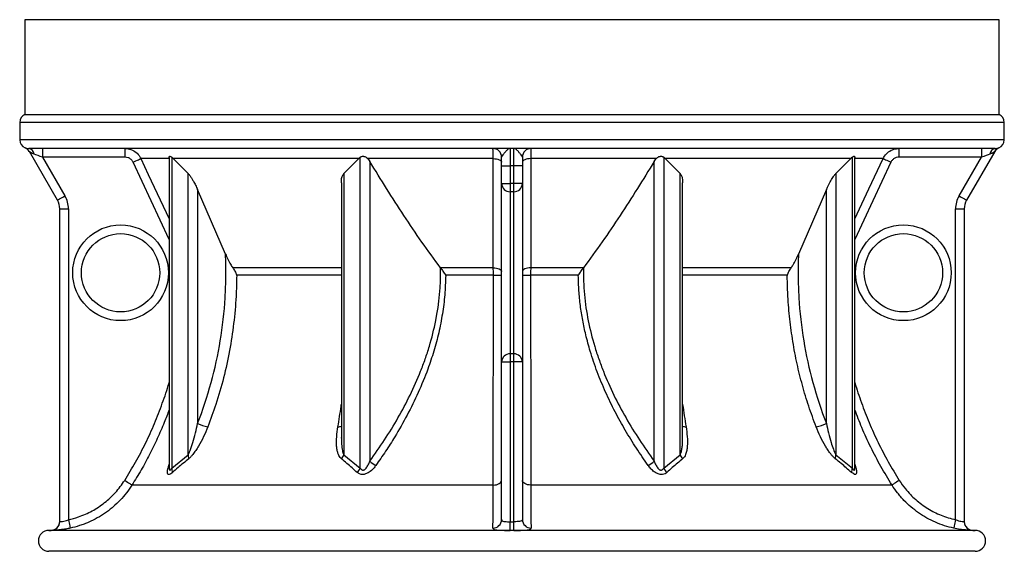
# Model space of a CAD drawing. Header units: millimetres. Extents: x 2367 to 3805, y 1036 to 5463.
# Tile 1 of 5: x 2520 to 3652, y 1036 to 1647. Entities that reach past the tile are written whole.
import ezdxf

# ---------------------------------------------------------------- set-up
doc = ezdxf.new("R2010")
doc.units = ezdxf.units.MM
doc.header["$LTSCALE"] = 2

msp = doc.modelspace()

# ---------------------------------------------------------------- linework, layer by layer
at = {"color": 7, "linetype": 'Continuous', "lineweight": 25}
for p, q in [((2526.3, 1646.9), (2526.3, 1538)), ((3646.3, 1538), (3646.3, 1646.9)), ((2520.3, 1528.9), (2520.3, 1508.9)), ((2526.3, 1538), (3646.3, 1538)), ((3652.3, 1508.9), (3652.3, 1528.9)), ((3641.8, 1498.9), (2530.9, 1498.9)), ((2563.6, 1439.5), (2531.4, 1495.4)), ((2546.7, 1498.9), (2546.7, 1488.9)), ((2641.6, 1488.9), (2641.6, 1498.9)), ((3084.3, 1498.9), (3084.3, 1478.9)), ((3088.3, 1478.9), (3088.3, 1498.9)), ((3531, 1498.9), (3531, 1488.9)), ((3641.3, 1495.4), (3609, 1439.5)), ((3625.9, 1498.9), (3625.9, 1488.9)), ((2641.6, 1488.9), (2546.7, 1488.9)), ((2546.7, 1488.9), (2572.3, 1444.5)), ((2692.2, 1487.3), (2659.7, 1487.3)), ((2692.1, 1488.6), (2692.1, 1132.2)), ((2695.1, 1488.9), (2695.1, 1131.7)), ((2910.3, 1487.3), (2696.6, 1487.3)), ((2713.9, 1470.2), (2696.6, 1487.3)), ((2910.3, 1487.3), (2893, 1470.2)), ((2911.9, 1131.7), (2911.9, 1488.9)), ((3064.8, 1487.3), (2920.4, 1487.3)), ((2920.4, 1487.3), (2922.8, 1484.1)), ((2922.8, 1484.1), (2922.8, 1139.7)), ((3074.3, 1478.9), (3074.3, 1488.9)), ((3098.3, 1488.9), (3098.3, 1478.9)), ((3252.2, 1487.3), (3107.9, 1487.3)), ((3249.8, 1484.1), (3252.2, 1487.3)), ((3249.8, 1139.7), (3249.8, 1484.1)), ((3260.7, 1488.9), (3260.7, 1131.7)), ((3476, 1487.3), (3262.3, 1487.3)), ((3279.6, 1470.2), (3262.3, 1487.3)), ((3476, 1487.3), (3458.7, 1470.2)), ((3477.6, 1131.7), (3477.6, 1488.9)), ((3512.9, 1487.3), (3480.4, 1487.3)), ((3480.5, 1132.2), (3480.5, 1488.6)), ((3625.9, 1488.9), (3531, 1488.9)), ((3600.3, 1444.5), (3625.9, 1488.9)), ((3074.3, 1478.9), (3084.3, 1478.9)), ((3074.3, 1458.5), (3074.3, 1478.9)), ((3088.3, 1478.9), (3084.3, 1478.9)), ((3084.3, 1478.9), (3084.3, 1458.5)), ((3098.3, 1478.9), (3088.3, 1478.9)), ((3088.3, 1458.5), (3088.3, 1478.9)), ((3098.3, 1478.9), (3098.3, 1458.5)), ((2713.9, 1147.1), (2713.9, 1470.2)), ((2893, 1470.2), (2893, 1147.1)), ((3279.6, 1147.1), (3279.6, 1470.2)), ((3458.7, 1470.2), (3458.7, 1147.1)), ((2756.9, 1377.6), (2724.8, 1451.7)), ((2724.8, 1451.7), (2724.8, 1183)), ((2890.1, 1459.6), (2890.1, 1166.7)), ((3074.3, 1458.5), (3084.3, 1458.5)), ((3074.3, 1253.6), (3074.3, 1458.5)), ((3084.3, 1458.5), (3084.3, 1449.2)), ((3088.3, 1458.5), (3084.3, 1458.5)), ((3088.3, 1449.2), (3084.3, 1449.2)), ((3084.3, 1449.2), (3084.3, 1262.9)), ((3098.3, 1458.5), (3088.3, 1458.5)), ((3088.3, 1449.2), (3088.3, 1458.5)), ((3088.3, 1262.9), (3088.3, 1449.2)), ((3098.3, 1458.5), (3098.3, 1253.6)), ((3282.5, 1166.7), (3282.5, 1459.6)), ((3447.8, 1451.7), (3415.7, 1377.6)), ((3447.8, 1183), (3447.8, 1451.7)), ((2566.3, 1429.5), (2576.3, 1429.5)), ((2566.3, 1070.1), (2566.3, 1429.5)), ((2576.3, 1429.5), (2576.3, 1072.4)), ((3596.3, 1072.4), (3596.3, 1429.5)), ((3596.3, 1429.5), (3606.3, 1429.5)), ((3606.3, 1429.5), (3606.3, 1070.1)), ((3064.8, 1361.8), (3004.1, 1361.8)), ((3004.1, 1361.7), (3004.1, 1361.8)), ((3168.6, 1361.8), (3107.8, 1361.8)), ((3168.6, 1361.8), (3168.5, 1361.7)), ((3084.3, 1262.9), (3084.3, 1253.6)), ((3088.3, 1262.9), (3084.3, 1262.9)), ((3088.3, 1253.6), (3088.3, 1262.9)), ((3074.3, 1072.5), (3074.3, 1253.6)), ((3074.3, 1253.6), (3084.3, 1253.6)), ((3084.3, 1253.6), (3084.3, 1070.1)), ((3088.3, 1253.6), (3084.3, 1253.6)), ((3088.3, 1070.1), (3088.3, 1253.6)), ((3098.3, 1253.6), (3088.3, 1253.6)), ((3098.3, 1253.6), (3098.3, 1072.5)), ((2890.2, 1166.7), (2890.2, 1166.2)), ((2890.2, 1166.2), (2890.2, 1166.7)), ((3282.4, 1166.2), (3282.4, 1166.7)), ((2695.1, 1131.7), (2713.9, 1147.1)), ((2893, 1147.1), (2911.9, 1131.7)), ((3260.7, 1131.7), (3279.6, 1147.1)), ((3458.7, 1147.1), (3477.6, 1131.7)), ((3480.5, 1132.2), (3480.5, 1132.1)), ((3064.7, 1112.2), (2649.4, 1112.2)), ((3523.2, 1112.2), (3107.9, 1112.2)), ((3084.3, 1070.1), (3088.3, 1070.1)), ((3086.3, 1060.1), (2553.8, 1060.1)), ((3618.8, 1060.1), (3086.3, 1060.1)), ((3086.3, 1036.1), (2553.8, 1036.1)), ((3618.8, 1036.1), (3086.3, 1036.1))]:
    msp.add_line(p, q, dxfattribs=at)
at = {"color": 8, "linetype": 'Continuous', "lineweight": 25}
for p, q in [((3086.3, 1646.9), (2526.3, 1646.9)), ((3646.3, 1646.9), (3086.3, 1646.9)), ((3086.3, 1528.9), (2520.3, 1528.9)), ((3652.3, 1528.9), (3086.3, 1528.9)), ((3086.3, 1508.9), (2520.3, 1508.9)), ((3652.3, 1508.9), (3086.3, 1508.9)), ((2692.1, 1394.5), (2650.7, 1483.1)), ((3521.9, 1483.1), (3480.5, 1394.5)), ((2890.1, 1361.8), (2765.3, 1361.8)), ((3407.3, 1361.8), (3282.5, 1361.8)), ((2890.1, 1353.2), (2769.6, 1353.2)), ((3064.9, 1353.2), (3009.8, 1353.2)), ((3162.6, 1353.2), (3107.7, 1353.2)), ((3402.9, 1353.2), (3282.5, 1353.2)), ((2691.8, 1134.8), (2692.1, 1136)), ((2691.8, 1134.8), (2692.1, 1135.1)), ((3480.5, 1136), (3480.8, 1134.8)), ((3480.8, 1134.8), (3480.5, 1135.1))]:
    msp.add_line(p, q, dxfattribs=at)
at = {"color": 7, "linetype": 'Continuous', "lineweight": 25, "flags": 128}
for points in [[(2546.7, 1488.9), (2544, 1489.8), (2541.4, 1490.7), (2538.9, 1491.6), (2536.8, 1492.3)], [(2650.7, 1483.1), (2652.4, 1483.9), (2654, 1484.7), (2655.6, 1485.4), (2656.9, 1486), (2658, 1486.5), (2658.9, 1486.9), (2659.5, 1487.2), (2659.7, 1487.3)], [(3064.8, 1487.3), (3066.6, 1487.2), (3068.4, 1487), (3070.1, 1486.6), (3071.5, 1486), (3072.7, 1485.4), (3073.6, 1484.7), (3074.1, 1483.9), (3074.3, 1483.1)], [(3064.8, 1361.8), (3064.8, 1379.9), (3064.8, 1452.4), (3064.8, 1487.3)], [(3107.9, 1487.3), (3106, 1487.2), (3104.2, 1487), (3102.5, 1486.6), (3101.1, 1486), (3099.9, 1485.4), (3099, 1484.7), (3098.5, 1483.9), (3098.3, 1483.1)], [(3107.9, 1487.3), (3107.8, 1469.2), (3107.8, 1396.7), (3107.8, 1361.8)], [(3512.9, 1487.3), (3513.1, 1487.2), (3513.7, 1486.9), (3514.6, 1486.5), (3515.7, 1486), (3517.1, 1485.4), (3518.6, 1484.7), (3520.2, 1483.9), (3521.9, 1483.1)], [(3635.8, 1492.3), (3633.7, 1491.6), (3631.3, 1490.7), (3628.6, 1489.8), (3625.9, 1488.9)], [(2563.6, 1439.5), (2563.8, 1439.6), (2564.3, 1439.9), (2565.1, 1440.4), (2566.2, 1441), (2567.5, 1441.7), (2569, 1442.6), (2570.6, 1443.5), (2572.3, 1444.5)], [(3600.3, 1444.5), (3602, 1443.5), (3603.6, 1442.6), (3605.1, 1441.7), (3606.5, 1441), (3607.5, 1440.4), (3608.3, 1439.9), (3608.8, 1439.6), (3609, 1439.5)], [(3064.8, 1361.8), (3066.7, 1361.7), (3068.5, 1361.4), (3070.1, 1361), (3071.6, 1360.5), (3072.7, 1359.8), (3073.6, 1359.1), (3074.1, 1358.4), (3074.3, 1357.6)], [(3107.8, 1361.8), (3105.9, 1361.7), (3104.1, 1361.4), (3102.5, 1361), (3101.1, 1360.5), (3099.9, 1359.8), (3099, 1359.1), (3098.5, 1358.4), (3098.3, 1357.6)], [(2641, 1117.5), (2642.6, 1116.5), (2644.1, 1115.5), (2645.5, 1114.6), (2646.8, 1113.8), (2647.8, 1113.2), (2648.7, 1112.7), (2649.2, 1112.3), (2649.4, 1112.2)], [(3064.7, 1112.2), (3066.6, 1112.3), (3068.4, 1112.6), (3070.1, 1113.1), (3071.5, 1113.8), (3072.7, 1114.6), (3073.6, 1115.5), (3074.1, 1116.5), (3074.3, 1117.5)], [(3107.9, 1112.2), (3106, 1112.3), (3104.2, 1112.6), (3102.5, 1113.1), (3101.1, 1113.8), (3099.9, 1114.6), (3099, 1115.5), (3098.5, 1116.5), (3098.3, 1117.5)], [(3531.6, 1117.5), (3530, 1116.5), (3528.5, 1115.5), (3527.1, 1114.6), (3525.8, 1113.8), (3524.8, 1113.2), (3524, 1112.7), (3523.4, 1112.3), (3523.2, 1112.2)], [(2576.3, 1072.4), (2576.7, 1070.5), (2577.1, 1068.7), (2577.5, 1067), (2577.8, 1065.5), (2578.1, 1064.3), (2578.3, 1063.4), (2578.4, 1062.8), (2578.4, 1062.6)], [(3084.3, 1060.1), (3084.3, 1060.3), (3084.3, 1060.9), (3084.3, 1061.9), (3084.3, 1063.1), (3084.3, 1064.6), (3084.3, 1066.3), (3084.3, 1068.2), (3084.3, 1070.1)], [(3088.3, 1060.1), (3088.3, 1060.3), (3088.3, 1060.9), (3088.3, 1061.9), (3088.3, 1063.1), (3088.3, 1064.6), (3088.3, 1066.3), (3088.3, 1068.2), (3088.3, 1070.1)], [(3596.3, 1072.4), (3595.9, 1070.5), (3595.5, 1068.7), (3595.1, 1067), (3594.8, 1065.5), (3594.6, 1064.3), (3594.4, 1063.4), (3594.2, 1062.8), (3594.2, 1062.6)]]:
    msp.add_lwpolyline(points, dxfattribs=at)
at = {"color": 8, "linetype": 'Continuous', "lineweight": 25, "flags": 128}
for points in [[(2659.7, 1487.3), (2668.2, 1469.2), (2692.1, 1418.1)], [(3480.5, 1418.1), (3496.5, 1452.4), (3512.9, 1487.3)], [(2559.9, 1060.8), (2558.5, 1060.3), (2556.5, 1060.1)], [(3612.4, 1060.9), (3614.2, 1060.3), (3616.1, 1060.1)]]:
    msp.add_lwpolyline(points, dxfattribs=at)
at = {"color": 7, "linetype": 'Continuous', "lineweight": 25}
for centre, radius in [((2636.3, 1356.1), 55), ((3536.3, 1356.1), 55), ((2636.3, 1356.1), 45), ((3536.3, 1356.1), 45)]:
    msp.add_circle(centre, radius, dxfattribs=at)
for centre, radius, start, end in [((2530.3, 1528.9), 10, 113.5782, 180), ((3642.3, 1528.9), 10, 0, 66.4218), ((2530.3, 1508.9), 10, 180, 247.809), ((3642.3, 1508.9), 10, 292.1607, 0), ((2522.7, 1490.4), 10, 29.9963, 67.6315), ((2522.7, 1490.4), 10, 30.0033, 45.2083), ((2529.5, 1491.7), 7.29, 4.6616, 79.4975), ((3064.3, 1488.9), 10, 0, 90), ((3108.3, 1488.9), 10, 90, 180), ((3643.1, 1491.7), 7.29, 100.5025, 175.3384), ((3649.9, 1490.4), 10, 112.3462, 150.0037), ((3649.9, 1490.4), 10, 135.3435, 149.9969), ((3084, 1458.9), 9.68, 182.1015, 271.9584), ((3088.6, 1458.9), 9.68, 268.0416, 357.8985), ((2546.3, 1429.5), 20, 0, 30), ((2546.3, 1429.5), 30, 0, 30), ((3626.3, 1429.5), 30, 150, 180), ((3626.3, 1429.5), 20, 150, 180), ((3067.2, 1719.3), 366.1, 269.646, 271.1199), ((3105.5, 1719.3), 366.1, 268.8801, 270.354), ((3084, 1253.3), 9.68, 88.042, 177.898), ((3088.6, 1253.3), 9.68, 2.102, 91.958), ((2745, 1224.6), 46.3, 244.0987, 259.5645), ((3427.6, 1224.6), 46.3, 280.4355, 295.9013), ((2704.8, 1143.3), 9.83, 355.0372, 22.9582), ((2878.6, 1152.9), 15.5, 317.5706, 338.0924), ((3294, 1152.9), 15.5, 201.9076, 222.4294), ((3467.8, 1143.3), 9.83, 157.0418, 184.9628), ((2948.1, 1168.9), 38.7, 229.1095, 241.818), ((3224.5, 1168.9), 38.7, 298.182, 310.8905), ((2686.7, 1127.8), 9.18, 352.8425, 25.0664), ((2897.4, 1138), 15.8, 314.108, 336.4369), ((3275.2, 1138), 15.8, 203.5631, 225.892), ((3485.9, 1127.8), 9.18, 154.9336, 187.1575), ((2556.3, 1070.1), 10, 271.3594, 359.9997), ((2556.3, 1070.1), 10, 291.0097, 359.9978), ((3064.4, 1072.6), 9.88, 269.8497, 359.3181), ((3108.2, 1072.6), 9.88, 180.6819, 270.1503), ((3616.3, 1070.1), 10, 180.0003, 268.6776), ((3616.3, 1070.1), 10, 179.9894, 246.9129), ((2553.8, 1048.1), 12, 90, 270), ((2553.8, 1172.1), 112, 270, 271.3985), ((3618.8, 1172.1), 112, 268.6021, 270), ((3618.8, 1048.1), 12, 270, 90)]:
    msp.add_arc(centre, radius, start, end, dxfattribs=at)
at = {"color": 8, "linetype": 'Continuous', "lineweight": 25}
for centre, radius, start, end in [((2522.7, 1490.4), 10, 45.2153, 67.3503), ((3649.9, 1490.4), 10, 112.6488, 135.339), ((2886.2, 1189.1), 9.97, 270.1869, 293.227), ((3286.4, 1189.1), 9.97, 246.773, 269.8131)]:
    msp.add_arc(centre, radius, start, end, dxfattribs=at)
at = {"color": 7, "linetype": 'Continuous', "lineweight": 25}
for points, knots in [([(2526.5, 1499.6), (2526.6, 1499.6), (2526.8, 1499.6), (2528.1, 1499.1), (2529.9, 1499), (2530.9, 1498.9)], [0, 0, 0, 0, 0.2534276, 0.5861501, 1, 1, 1, 1]), ([(2536.8, 1492.3), (2535.6, 1492.8), (2533.6, 1493.7), (2531.9, 1495), (2531.4, 1495.4), (2531.4, 1495.4), (2531.4, 1495.4)], [0, 0, 0, 0, 0.476605, 0.795957, 0.935849, 1, 1, 1, 1]), ([(2641.6, 1498.9), (2643.9, 1498.7), (2648.4, 1498.2), (2654.4, 1494.7), (2658, 1490.8), (2659.4, 1488), (2659.7, 1487.3)], [0, 0, 0, 0, 0.297845, 0.595799, 0.893618, 1, 1, 1, 1]), ([(3064.8, 1487.3), (3064.7, 1489.3), (3064.7, 1493.2), (3064.5, 1497.1), (3064.4, 1498.7), (3064.3, 1498.8), (3064.3, 1498.9)], [0, 0, 0, 0, 0.297192, 0.594282, 0.891568, 1, 1, 1, 1]), ([(3084.3, 1498.9), (3084.3, 1498.9), (3083.8, 1498.9), (3082.8, 1498.6), (3081.1, 1497.6), (3079.1, 1495.5), (3076.8, 1492.8), (3074.8, 1490.4), (3074.5, 1489.3), (3074.3, 1488.9)], [0, 0, 0, 0, 0.001301, 0.142049, 0.277187, 0.474452, 0.673949, 0.853977, 1, 1, 1, 1]), ([(3098.3, 1488.9), (3098.2, 1489.3), (3097.8, 1490.4), (3095.8, 1492.8), (3093.6, 1495.5), (3091.5, 1497.5), (3089.8, 1498.6), (3088.8, 1498.9), (3088.3, 1498.9), (3088.3, 1498.9)], [0, 0, 0, 0, 0.146023, 0.326051, 0.523989, 0.722812, 0.857951, 0.998699, 1, 1, 1, 1]), ([(3108.3, 1498.9), (3108.3, 1498.7), (3108.1, 1498.2), (3108, 1494.8), (3107.9, 1490.8), (3107.9, 1488), (3107.9, 1487.3)], [0, 0, 0, 0, 0.297568, 0.595196, 0.892751, 1, 1, 1, 1]), ([(3512.9, 1487.3), (3514, 1489.3), (3516.3, 1493.2), (3522, 1497.1), (3527.1, 1498.7), (3530.2, 1498.8), (3531, 1498.9)], [0, 0, 0, 0, 0.297143, 0.594094, 0.891413, 1, 1, 1, 1]), ([(3641.3, 1495.4), (3641.2, 1495.4), (3641.2, 1495.3), (3640.4, 1494.8), (3638.8, 1493.6), (3636.9, 1492.7), (3635.8, 1492.3)], [0, 0, 0, 0, 0.142836, 0.236064, 0.596929, 1, 1, 1, 1]), ([(3641.8, 1498.9), (3642.6, 1498.9), (3644.3, 1499.1), (3645.8, 1499.6), (3646, 1499.6), (3646.1, 1499.6)], [0, 0, 0, 0, 0.3456629, 0.7096157, 1, 1, 1, 1]), ([(2650.7, 1483.1), (2650.5, 1483.5), (2649.8, 1484.8), (2648, 1486.8), (2645, 1488.5), (2642.7, 1488.8), (2641.6, 1488.9)], [0, 0, 0, 0, 0.106305, 0.404004, 0.702009, 1, 1, 1, 1]), ([(2692.1, 1488.6), (2692.1, 1488.6), (2692.1, 1489.2), (2692.3, 1489.8), (2693, 1490.1), (2694, 1489.7), (2694.7, 1489.1), (2695.1, 1488.9)], [0, 0, 0, 0, 0.041801, 0.314855, 0.568731, 0.798206, 1, 1, 1, 1]), ([(2911.9, 1488.9), (2912.1, 1489.1), (2912.4, 1489.3), (2913, 1489.6), (2913.4, 1489.7), (2914.1, 1489.9), (2914.5, 1489.9), (2915.3, 1490), (2915.7, 1489.9), (2916.5, 1489.8), (2916.9, 1489.7), (2917.7, 1489.4), (2918.1, 1489.2), (2919.2, 1488.5), (2919.8, 1488), (2920.4, 1487.3)], [0, 0, 0, 0, 0.125, 0.125, 0.25, 0.25, 0.375, 0.375, 0.5, 0.5, 0.625, 0.625, 0.75, 0.75, 1, 1, 1, 1]), ([(3004.1, 1361.8), (2996.9, 1371.6), (2982.5, 1391.3), (2962, 1421.8), (2942.1, 1452.7), (2929.2, 1473.6), (2922.8, 1484.1)], [0, 0, 0, 0, 0.249681, 0.499377, 0.749685, 1, 1, 1, 1]), ([(3249.8, 1484.1), (3243.4, 1473.6), (3230.6, 1452.7), (3210.6, 1421.9), (3190.1, 1391.4), (3175.8, 1371.7), (3168.6, 1361.8)], [0, 0, 0, 0, 0.249754, 0.499502, 0.749759, 1, 1, 1, 1]), ([(3252.2, 1487.3), (3252.5, 1487.6), (3252.8, 1487.9), (3253.5, 1488.5), (3253.8, 1488.7), (3254.6, 1489.2), (3254.9, 1489.4), (3255.7, 1489.7), (3256.1, 1489.8), (3256.9, 1489.9), (3257.3, 1490), (3258.1, 1489.9), (3258.5, 1489.9), (3259.2, 1489.7), (3259.6, 1489.6), (3260.2, 1489.3), (3260.5, 1489.1), (3260.7, 1488.9)], [0, 0, 0, 0, 0.125, 0.125, 0.25, 0.25, 0.375, 0.375, 0.5, 0.5, 0.625, 0.625, 0.75, 0.75, 0.875, 0.875, 1, 1, 1, 1]), ([(3477.6, 1488.9), (3478, 1489.2), (3478.8, 1489.8), (3479.7, 1490.1), (3480.3, 1489.7), (3480.5, 1489.2), (3480.5, 1488.7), (3480.5, 1488.6)], [0, 0, 0, 0, 0.238382, 0.477505, 0.707795, 0.937742, 1, 1, 1, 1]), ([(3531, 1488.9), (3530.6, 1488.9), (3529.1, 1488.8), (3526.5, 1488), (3523.6, 1486), (3522.5, 1484.1), (3521.9, 1483.1)], [0, 0, 0, 0, 0.1086429, 0.4060875, 0.7030304, 1, 1, 1, 1]), ([(2713.9, 1470.2), (2714.7, 1469.3), (2716.2, 1467.7), (2718.2, 1464.6), (2720.3, 1461), (2722.6, 1456.7), (2724, 1453.4), (2724.8, 1451.7)], [0, 0, 0, 0, 0.1808001, 0.3405228, 0.5039355, 0.7501775, 1, 1, 1, 1]), ([(2890.2, 1459.6), (2890.2, 1460.8), (2890.2, 1463.6), (2890.9, 1467.4), (2892.4, 1469.3), (2893, 1470.2)], [0, 0, 0, 0, 0.316868, 0.707626, 1, 1, 1, 1]), ([(3279.6, 1470.2), (3280.2, 1469.3), (3281.5, 1467.7), (3282.1, 1464.6), (3282.5, 1462), (3282.4, 1460.3), (3282.4, 1459.6)], [0, 0, 0, 0, 0.301483, 0.567819, 0.840309, 1, 1, 1, 1]), ([(3447.8, 1451.7), (3448.7, 1453.6), (3450.5, 1457.6), (3453.4, 1462.9), (3456.2, 1467.4), (3458, 1469.3), (3458.7, 1470.2)], [0, 0, 0, 0, 0.291668, 0.588962, 0.82408, 1, 1, 1, 1]), ([(2724.8, 1183), (2730.8, 1198.4), (2736, 1214), (2744.7, 1245.7), (2748.3, 1261.8), (2753.6, 1294.3), (2755.5, 1310.8), (2756.8, 1331.6), (2757, 1335.8), (2757.2, 1344.2), (2757.3, 1348.4), (2757.4, 1360.9), (2757.3, 1369.3), (2756.9, 1377.6)], [0, 0, 0, 0, 0.25, 0.25, 0.5, 0.5, 0.75, 0.75, 0.8125, 0.8125, 0.875, 0.875, 1, 1, 1, 1]), ([(2756.9, 1377.6), (2757.8, 1375.7), (2759.5, 1371.7), (2762.3, 1366.3), (2764.4, 1363.1), (2765.3, 1361.8)], [0, 0, 0, 0, 0.359922, 0.725112, 1, 1, 1, 1]), ([(3407.3, 1361.8), (3408, 1362.9), (3409.5, 1365.1), (3412.4, 1370.4), (3414.4, 1374.6), (3415.7, 1377.6)], [0, 0, 0, 0, 0.223413, 0.452159, 1, 1, 1, 1]), ([(3415.7, 1377.6), (3415.4, 1369.3), (3415.2, 1360.9), (3415.3, 1348.4), (3415.4, 1344.2), (3415.7, 1335.8), (3415.9, 1331.6), (3417.1, 1310.8), (3419, 1294.3), (3424.4, 1261.8), (3427.9, 1245.7), (3436.6, 1214), (3441.8, 1198.4), (3447.8, 1183)], [0, 0, 0, 0, 0.125, 0.125, 0.1875, 0.1875, 0.25, 0.25, 0.5, 0.5, 0.75, 0.75, 1, 1, 1, 1]), ([(2765.3, 1361.8), (2766.2, 1360.5), (2768, 1357.8), (2769.1, 1355.1), (2769.7, 1353.7)], [0, 0, 0, 0, 0.491838, 1, 1, 1, 1]), ([(2922.8, 1139.7), (2928.7, 1147.7), (2934.3, 1155.8), (2945.1, 1172.3), (2950.3, 1180.8), (2960.1, 1197.9), (2964.8, 1206.7), (2973.5, 1224.5), (2977.5, 1233.6), (2983.1, 1247.6), (2984.9, 1252.3), (2987.4, 1259.5), (2988.2, 1261.9), (2989.8, 1266.7), (2990.6, 1269.2), (2994.2, 1281.3), (2996.7, 1291.2), (3002.6, 1320.9), (3004.6, 1341.1), (3004.1, 1361.7)], [0, 0, 0, 0, 0.125, 0.125, 0.25, 0.25, 0.375, 0.375, 0.5, 0.5, 0.5625, 0.5625, 0.59375, 0.59375, 0.625, 0.625, 0.75, 0.75, 1, 1, 1, 1]), ([(3004.1, 1361.7), (3005.1, 1360.4), (3007, 1357.8), (3008.8, 1355), (3009.8, 1353.7)], [0, 0, 0, 0, 0.4922844, 1, 1, 1, 1]), ([(3064.9, 1353.2), (3064.9, 1355.5), (3064.9, 1358.4), (3064.8, 1361.1), (3064.8, 1361.8)], [0, 0, 0, 0, 0.760309, 1, 1, 1, 1]), ([(3107.8, 1361.8), (3107.8, 1359.7), (3107.7, 1356.9), (3107.7, 1353.9), (3107.7, 1353.2)], [0, 0, 0, 0, 0.760263, 1, 1, 1, 1]), ([(3162.8, 1353.7), (3163.7, 1355), (3165.6, 1357.7), (3167.5, 1360.4), (3168.5, 1361.7)], [0, 0, 0, 0, 0.492695, 1, 1, 1, 1]), ([(3168.5, 1361.7), (3168.4, 1359.1), (3168.4, 1356.5), (3168.5, 1351.4), (3168.5, 1348.8), (3168.8, 1341.2), (3169.1, 1336.1), (3170.5, 1320.9), (3172, 1310.9), (3175.9, 1291.1), (3178.4, 1281.3), (3182.1, 1269.1), (3182.8, 1266.6), (3184.4, 1261.8), (3185.2, 1259.4), (3187.8, 1252.3), (3189.5, 1247.5), (3195.1, 1233.6), (3199.1, 1224.5), (3207.8, 1206.6), (3212.5, 1197.9), (3222.3, 1180.7), (3227.5, 1172.3), (3238.3, 1155.8), (3244, 1147.6), (3249.8, 1139.7)], [0, 0, 0, 0, 0.03125, 0.03125, 0.0625, 0.0625, 0.125, 0.125, 0.25, 0.25, 0.375, 0.375, 0.40625, 0.40625, 0.4375, 0.4375, 0.5, 0.5, 0.625, 0.625, 0.75, 0.75, 0.875, 0.875, 1, 1, 1, 1]), ([(3403, 1353.7), (3403.5, 1355), (3404.6, 1357.8), (3406.4, 1360.4), (3407.3, 1361.8)], [0, 0, 0, 0, 0.492372, 1, 1, 1, 1]), ([(2769.8, 1352.9), (2769.6, 1344.9), (2769.3, 1326.5), (2766.6, 1297.7), (2761.9, 1266.4), (2755, 1235.4), (2746.7, 1206.1), (2739.8, 1187.7), (2736.6, 1179.1)], [0, 0, 0, 0, 0.133634, 0.309767, 0.4859, 0.665552, 0.845205, 1, 1, 1, 1]), ([(2769.7, 1353.7), (2769.7, 1353.6), (2769.7, 1353.4), (2769.7, 1353.2), (2769.7, 1353.1), (2769.7, 1353), (2769.8, 1352.9), (2769.8, 1352.9), (2769.8, 1352.9), (2769.8, 1352.9), (2769.8, 1352.9)], [0, 0, 0, 0, 0.317165, 0.53346, 0.681959, 0.784881, 0.891926, 0.935316, 0.97919, 1, 1, 1, 1]), ([(3010.1, 1352.9), (3009.8, 1345.5), (3009.3, 1330.8), (3006.5, 1308.8), (3002.3, 1287.2), (2996.6, 1266), (2988.9, 1243), (2978.7, 1218.4), (2966, 1192.4), (2953.2, 1170), (2941, 1150.9), (2933.6, 1140.2), (2929.8, 1134.8)], [0, 0, 0, 0, 0.092297, 0.184877, 0.277512, 0.369884, 0.461652, 0.584774, 0.708078, 0.831274, 0.915636, 1, 1, 1, 1]), ([(3009.8, 1353.7), (3009.8, 1353.6), (3009.8, 1353.4), (3009.9, 1353.2), (3009.9, 1353.1), (3009.9, 1353), (3010, 1352.9), (3010, 1352.9), (3010, 1352.9), (3010.1, 1352.9), (3010.1, 1352.9)], [0, 0, 0, 0, 0.316779, 0.532732, 0.681032, 0.783821, 0.890674, 0.934108, 0.978002, 1, 1, 1, 1]), ([(3064.7, 1112.2), (3064.7, 1119.2), (3064.8, 1133.4), (3064.8, 1155.5), (3064.8, 1178.3), (3064.8, 1202), (3064.8, 1226.3), (3064.9, 1249.3), (3064.9, 1271), (3064.9, 1291.2), (3064.9, 1311.8), (3064.9, 1332.4), (3064.9, 1346.3), (3064.9, 1353.2)], [0, 0, 0, 0, 0.097751, 0.195576, 0.293327, 0.393828, 0.494409, 0.59491, 0.674704, 0.755691, 0.836678, 0.918339, 1, 1, 1, 1]), ([(3107.7, 1353.2), (3107.7, 1344.8), (3107.7, 1328), (3107.7, 1302.8), (3107.7, 1277.6), (3107.8, 1252.4), (3107.8, 1227.2), (3107.8, 1204.4), (3107.8, 1183.8), (3107.8, 1165.4), (3107.8, 1147.3), (3107.9, 1129.4), (3107.9, 1117.9), (3107.9, 1112.2)], [0, 0, 0, 0, 0.09916, 0.198396, 0.297555, 0.399596, 0.50172, 0.603761, 0.682363, 0.76146, 0.840556, 0.920278, 1, 1, 1, 1]), ([(3162.5, 1352.9), (3162.6, 1352.9), (3162.6, 1352.9), (3162.6, 1352.9), (3162.7, 1353), (3162.8, 1353.2), (3162.8, 1353.5), (3162.8, 1353.7)], [0, 0, 0, 0, 0.0318858, 0.0716879, 0.1454436, 0.4008786, 1, 1, 1, 1]), ([(3242.8, 1134.8), (3238.2, 1141.4), (3229.1, 1154.5), (3216.4, 1175.1), (3204.6, 1196.5), (3193.7, 1218.8), (3184.1, 1242), (3176.6, 1264.1), (3171.2, 1284), (3167.5, 1301.5), (3164.8, 1318.4), (3163, 1335.5), (3162.7, 1347.1), (3162.5, 1352.9)], [0, 0, 0, 0, 0.103573, 0.207198, 0.31075, 0.417182, 0.523704, 0.630081, 0.712215, 0.78363, 0.855041, 0.927521, 1, 1, 1, 1]), ([(3402.8, 1352.9), (3402.8, 1352.9), (3402.8, 1352.9), (3402.8, 1352.9), (3402.9, 1353), (3402.9, 1353.2), (3402.9, 1353.5), (3403, 1353.7)], [0, 0, 0, 0, 0.030946, 0.070423, 0.143468, 0.395053, 1, 1, 1, 1]), ([(3436, 1179.1), (3433.1, 1187), (3427.2, 1202.7), (3420, 1226.8), (3413.8, 1251.6), (3409, 1277), (3405.5, 1302.9), (3403.5, 1326.9), (3402.9, 1343.6), (3402.8, 1351.5), (3402.8, 1352.9)], [0, 0, 0, 0, 0.142242, 0.284596, 0.426836, 0.573306, 0.719898, 0.866367, 0.977125, 1, 1, 1, 1]), ([(2713.9, 1147.1), (2714.3, 1147.8), (2715.1, 1149.3), (2716.5, 1152.4), (2718, 1156.4), (2720.1, 1163.2), (2722.5, 1172), (2724, 1179.3), (2724.8, 1183)], [0, 0, 0, 0, 0.0707653, 0.1437659, 0.276249, 0.4101051, 0.7040213, 1, 1, 1, 1]), ([(2736.6, 1179.1), (2735.1, 1175.3), (2731.9, 1167.8), (2727.1, 1158.7), (2722.7, 1151.8), (2719.7, 1147.7), (2717, 1144.5), (2715.4, 1143.1), (2714.6, 1142.4)], [0, 0, 0, 0, 0.278335, 0.5611251, 0.6955527, 0.8324198, 0.9149055, 1, 1, 1, 1]), ([(2890.1, 1142.4), (2889.7, 1142.9), (2888.5, 1143.9), (2887.2, 1146), (2886, 1149), (2885.2, 1152.6), (2884.4, 1158.9), (2884.5, 1167.7), (2885.7, 1175.3), (2886.2, 1179.1)], [0, 0, 0, 0, 0.051747, 0.132815, 0.214071, 0.325851, 0.437766, 0.718546, 1, 1, 1, 1]), ([(3286.4, 1179.1), (3286.9, 1175.3), (3288, 1167.8), (3288.2, 1158.7), (3287.3, 1151.8), (3286.2, 1147.7), (3284.6, 1144.5), (3283.2, 1143.1), (3282.5, 1142.4)], [0, 0, 0, 0, 0.278335, 0.5611251, 0.6955527, 0.8324198, 0.9149055, 1, 1, 1, 1]), ([(3458, 1142.4), (3457.5, 1142.9), (3456.3, 1143.9), (3454.3, 1146), (3451.9, 1149), (3449.3, 1152.6), (3445.4, 1158.9), (3440.7, 1167.7), (3437.6, 1175.3), (3436, 1179.1)], [0, 0, 0, 0, 0.051747, 0.132815, 0.214071, 0.325851, 0.437766, 0.718546, 1, 1, 1, 1]), ([(3447.8, 1183), (3448.6, 1179.3), (3450.1, 1172), (3452.8, 1162.1), (3455.4, 1154.1), (3457.4, 1149.4), (3458.5, 1147.5), (3458.7, 1147.1)], [0, 0, 0, 0, 0.29578, 0.591282, 0.812723, 0.958597, 1, 1, 1, 1]), ([(2695.8, 1126.6), (2695.6, 1126.4), (2694.7, 1125.6), (2693, 1124.5), (2691.2, 1124.1), (2690.2, 1125.2), (2690, 1127.6), (2690.6, 1130.8), (2691.4, 1133.5), (2691.8, 1134.8)], [0, 0, 0, 0, 0.042721, 0.172504, 0.310634, 0.467791, 0.625298, 0.812217, 1, 1, 1, 1]), ([(2692.1, 1132.1), (2692.1, 1132.1), (2692.1, 1132.1), (2692.1, 1132.1), (2692.1, 1132.1)], [0, 0, 0, 0, 0.2171005, 1, 1, 1, 1]), ([(2714.6, 1142.4), (2710.5, 1139.1), (2704.2, 1133.9), (2698, 1128.5), (2695.8, 1126.6)], [0, 0, 0, 0, 0.653118, 1, 1, 1, 1]), ([(2908.4, 1126.6), (2904.4, 1130.1), (2898.4, 1135.5), (2892.2, 1140.7), (2890.1, 1142.4)], [0, 0, 0, 0, 0.653091, 1, 1, 1, 1]), ([(2929.8, 1134.8), (2928.9, 1133.6), (2926.7, 1130.7), (2922.7, 1127.1), (2918.2, 1124.8), (2914.4, 1124.1), (2910.9, 1124.7), (2909.2, 1126), (2908.4, 1126.6)], [0, 0, 0, 0, 0.167754, 0.41586, 0.579749, 0.712015, 0.855863, 1, 1, 1, 1]), ([(2911.9, 1131.7), (2912.2, 1131.1), (2912.6, 1130.5), (2913.4, 1129.9), (2913.7, 1129.7), (2914.3, 1129.5), (2914.6, 1129.4), (2915.3, 1129.4), (2915.7, 1129.5), (2916.4, 1129.7), (2916.7, 1129.9), (2917.6, 1130.6), (2918.2, 1131.1), (2919.1, 1132.3), (2919.5, 1132.9), (2920.3, 1134.2), (2920.7, 1134.9), (2921.7, 1136.9), (2922.3, 1138.3), (2922.8, 1139.7)], [0, 0, 0, 0, 0.125, 0.125, 0.1875, 0.1875, 0.25, 0.25, 0.3125, 0.3125, 0.375, 0.375, 0.5, 0.5, 0.625, 0.625, 0.75, 0.75, 1, 1, 1, 1]), ([(3264.2, 1126.6), (3264, 1126.4), (3263, 1125.6), (3260.9, 1124.5), (3257.4, 1124.1), (3253.4, 1125.2), (3249.4, 1127.6), (3245.8, 1130.8), (3243.8, 1133.5), (3242.8, 1134.8)], [0, 0, 0, 0, 0.042721, 0.172504, 0.310634, 0.467791, 0.625298, 0.812217, 1, 1, 1, 1]), ([(3249.8, 1139.7), (3250.4, 1138.3), (3250.9, 1136.9), (3251.9, 1134.9), (3252.3, 1134.2), (3253.1, 1132.9), (3253.5, 1132.3), (3254.2, 1131.4), (3254.5, 1131.1), (3255, 1130.6), (3255.3, 1130.4), (3255.9, 1129.9), (3256.2, 1129.7), (3256.7, 1129.5), (3256.9, 1129.5), (3257.3, 1129.4), (3257.4, 1129.4), (3258, 1129.4), (3258.3, 1129.5), (3258.9, 1129.7), (3259.2, 1129.9), (3260, 1130.5), (3260.4, 1131.1), (3260.7, 1131.7)], [0, 0, 0, 0, 0.25, 0.25, 0.375, 0.375, 0.5, 0.5, 0.5625, 0.5625, 0.625, 0.625, 0.6875, 0.6875, 0.71875, 0.71875, 0.75, 0.75, 0.8125, 0.8125, 0.875, 0.875, 1, 1, 1, 1]), ([(3282.5, 1142.4), (3278.5, 1139.1), (3272.4, 1133.9), (3266.3, 1128.5), (3264.2, 1126.6)], [0, 0, 0, 0, 0.653118, 1, 1, 1, 1]), ([(3476.8, 1126.6), (3472.7, 1130.1), (3466.5, 1135.5), (3460.2, 1140.7), (3458, 1142.4)], [0, 0, 0, 0, 0.653091, 1, 1, 1, 1]), ([(3480.8, 1134.8), (3481.2, 1133.6), (3482.1, 1130.7), (3482.7, 1127.1), (3482.3, 1124.8), (3481.1, 1124.1), (3479.2, 1124.7), (3477.6, 1126), (3476.8, 1126.6)], [0, 0, 0, 0, 0.167754, 0.41586, 0.579749, 0.712015, 0.855863, 1, 1, 1, 1]), ([(2576.3, 1072.4), (2580.2, 1073.4), (2586.8, 1075), (2595.9, 1078.6), (2603.6, 1082.4), (2611, 1086.8), (2618, 1091.9), (2624.5, 1097.5), (2630.6, 1103.6), (2636.1, 1110.3), (2639.4, 1115.1), (2641, 1117.5)], [0, 0, 0, 0, 0.148739, 0.253624, 0.358509, 0.466431, 0.574354, 0.67924, 0.784127, 0.892063, 1, 1, 1, 1]), ([(2649.4, 1112.2), (2645.4, 1105.9), (2640.9, 1100.1), (2633.2, 1092.1), (2630.6, 1089.5), (2626.3, 1085.9), (2624.9, 1084.7), (2621.9, 1082.4), (2620.4, 1081.3), (2612.8, 1076), (2606.4, 1072.4), (2598, 1068.7), (2596.2, 1068), (2592.8, 1066.7), (2591, 1066.1), (2585.7, 1064.4), (2582.1, 1063.4), (2578.4, 1062.6)], [0, 0, 0, 0, 0.25, 0.25, 0.375, 0.375, 0.4375, 0.4375, 0.5, 0.5, 0.75, 0.75, 0.8125, 0.8125, 0.875, 0.875, 1, 1, 1, 1]), ([(3064.4, 1062.7), (3064.4, 1063.8), (3064.4, 1065.6), (3064.5, 1069.5), (3064.5, 1073.6), (3064.6, 1078.5), (3064.6, 1084.1), (3064.6, 1090.2), (3064.7, 1096.9), (3064.7, 1104.2), (3064.7, 1109.5), (3064.7, 1112.2)], [0, 0, 0, 0, 0.144367, 0.249881, 0.355395, 0.463977, 0.572559, 0.677891, 0.783224, 0.891612, 1, 1, 1, 1]), ([(3107.9, 1112.2), (3107.9, 1109.6), (3107.9, 1104.4), (3107.9, 1097.2), (3108, 1090.4), (3108, 1084.2), (3108.1, 1078.7), (3108.1, 1073.8), (3108.1, 1069.6), (3108.2, 1065.6), (3108.2, 1063.8), (3108.2, 1062.7)], [0, 0, 0, 0, 0.105331, 0.210663, 0.319052, 0.427441, 0.532954, 0.638468, 0.747051, 0.855633, 1, 1, 1, 1]), ([(3594.2, 1062.6), (3586.9, 1064.2), (3579.9, 1066.5), (3569.7, 1070.9), (3566.4, 1072.5), (3561.6, 1075.2), (3560, 1076.2), (3556.8, 1078.2), (3555.3, 1079.2), (3547.7, 1084.5), (3542.1, 1089.3), (3535.7, 1095.9), (3534.4, 1097.3), (3532, 1100.1), (3530.8, 1101.6), (3527.3, 1106), (3525.2, 1109), (3523.2, 1112.2)], [0, 0, 0, 0, 0.25, 0.25, 0.375, 0.375, 0.4375, 0.4375, 0.5, 0.5, 0.75, 0.75, 0.8125, 0.8125, 0.875, 0.875, 1, 1, 1, 1]), ([(3531.6, 1117.5), (3533.9, 1114.2), (3537.7, 1108.6), (3544.2, 1101.4), (3550.4, 1095.4), (3557.1, 1090), (3564.3, 1085.1), (3571.8, 1080.9), (3579.6, 1077.4), (3587.8, 1074.5), (3593.5, 1073.1), (3596.3, 1072.4)], [0, 0, 0, 0, 0.147643, 0.252662, 0.357679, 0.465755, 0.573832, 0.678849, 0.783867, 0.891933, 1, 1, 1, 1]), ([(2566.3, 1070.1), (2566.4, 1070.1), (2566.6, 1070.1), (2568.4, 1070.2), (2570.9, 1070.6), (2573.7, 1071.4), (2575.6, 1072.1), (2576.3, 1072.4)], [0, 0, 0, 0, 0.210574, 0.421302, 0.632694, 0.846576, 1, 1, 1, 1]), ([(3074.3, 1072.5), (3074.4, 1072.2), (3074.5, 1071.4), (3075.7, 1070.7), (3077.9, 1070.2), (3080.9, 1070.1), (3083.2, 1070.1), (3084.3, 1070.1)], [0, 0, 0, 0, 0.154058, 0.367961, 0.579188, 0.789683, 1, 1, 1, 1]), ([(3098.3, 1072.5), (3098.2, 1072), (3098, 1071.2), (3096.3, 1070.5), (3093.8, 1070.2), (3091, 1070.1), (3089.1, 1070.1), (3088.3, 1070.1)], [0, 0, 0, 0, 0.221074, 0.435806, 0.64516, 0.854295, 1, 1, 1, 1]), ([(3596.3, 1072.4), (3597.4, 1072), (3599.6, 1071.1), (3602.6, 1070.5), (3604.9, 1070.2), (3606.1, 1070.1), (3606.3, 1070.1), (3606.3, 1070.1)], [0, 0, 0, 0, 0.220573, 0.435012, 0.644465, 0.853888, 1, 1, 1, 1]), ([(2578.4, 1062.6), (2576.8, 1062.3), (2572.7, 1061.5), (2566.6, 1060.7), (2561.1, 1060.2), (2557.3, 1060.1), (2556.8, 1060.1), (2556.5, 1060.1)], [0, 0, 0, 0, 0.154873, 0.373599, 0.587542, 0.795664, 1, 1, 1, 1]), ([(3064.4, 1062.7), (3064.5, 1062.4), (3064.7, 1061.5), (3067.1, 1060.7), (3071.5, 1060.3), (3077.5, 1060.1), (3082.1, 1060.1), (3084.3, 1060.1)], [0, 0, 0, 0, 0.155212, 0.373836, 0.587761, 0.795851, 1, 1, 1, 1]), ([(3088.3, 1060.1), (3089.9, 1060.1), (3093.7, 1060.1), (3099.3, 1060.2), (3104.3, 1060.5), (3107.6, 1061.3), (3108, 1062.2), (3108.2, 1062.7)], [0, 0, 0, 0, 0.141231, 0.346474, 0.556973, 0.776394, 1, 1, 1, 1]), ([(3616.1, 1060.1), (3616, 1060.1), (3615.7, 1060.1), (3612.9, 1060.2), (3607.9, 1060.5), (3601.4, 1061.2), (3596.6, 1062.1), (3594.2, 1062.6)], [0, 0, 0, 0, 0.141603, 0.346964, 0.557377, 0.776521, 1, 1, 1, 1])]:
    msp.add_open_spline(points, degree=3, knots=knots, dxfattribs=at)
for points in [[(2696.6, 1487.3), (2696.1, 1487.9), (2695.6, 1488.4), (2695.1, 1488.9)], [(2911.9, 1488.9), (2911.3, 1488.4), (2910.8, 1487.9), (2910.3, 1487.3)], [(3262.3, 1487.3), (3261.8, 1487.9), (3261.3, 1488.4), (3260.7, 1488.9)], [(3477.6, 1488.9), (3477, 1488.4), (3476.5, 1487.9), (3476, 1487.3)], [(3088.3, 1060.1), (3087.6, 1060.1), (3086.3, 1060.1), (3085, 1060.1), (3084.3, 1060.1)]]:
    msp.add_open_spline(points, degree=3, dxfattribs=at)
at = {"color": 8, "linetype": 'Continuous', "lineweight": 25}
for points, knots in [([(2641, 1117.5), (2645.3, 1124.5), (2653.8, 1138.5), (2665.2, 1160.3), (2675.5, 1182.9), (2684.4, 1206), (2689.9, 1221.8), (2692.1, 1229.9), (2692.1, 1230.1)], [0, 0, 0, 0, 0.197853, 0.395707, 0.59601, 0.796313, 0.99506, 1, 1, 1, 1]), ([(3480.5, 1230.1), (3480.5, 1230), (3482.6, 1222.1), (3488, 1206.6), (3496.8, 1183.7), (3507, 1161.1), (3518.6, 1138.9), (3527.3, 1124.6), (3531.6, 1117.5)], [0, 0, 0, 0, 0.0023185, 0.1986246, 0.3947846, 0.5964699, 0.7983145, 1, 1, 1, 1]), ([(2886.2, 1179.1), (2887.5, 1186.9), (2888.9, 1195.5), (2890, 1204.4), (2890.1, 1205.2)], [0, 0, 0, 0, 0.909059, 1, 1, 1, 1]), ([(3282.5, 1205), (3282.5, 1204.9), (3283.6, 1196.1), (3285, 1187.6), (3286.4, 1179.1)], [0, 0, 0, 0, 0.00451, 1, 1, 1, 1]), ([(2692.1, 1198.6), (2690.3, 1193.8), (2686.1, 1182.6), (2678.6, 1165.5), (2669.8, 1147.3), (2660.1, 1129.5), (2653, 1117.9), (2649.4, 1112.2)], [0, 0, 0, 0, 0.161576, 0.370354, 0.579131, 0.789565, 1, 1, 1, 1]), ([(3523.2, 1112.2), (3518.9, 1119.2), (3510.2, 1133.4), (3498.7, 1155.5), (3488.6, 1177.2), (3483.1, 1191.8), (3480.5, 1198.7)], [0, 0, 0, 0, 0.257375, 0.514942, 0.772316, 1, 1, 1, 1]), ([(2890.2, 1166.2), (2890.2, 1164.5), (2890.1, 1160.1), (2890.8, 1154.1), (2891.8, 1149.4), (2892.8, 1147.5), (2893, 1147.1)], [0, 0, 0, 0, 0.2504756, 0.6565629, 0.9240741, 1, 1, 1, 1]), ([(3279.6, 1147.1), (3279.9, 1147.8), (3280.7, 1149.3), (3281.5, 1152.4), (3282.1, 1156.4), (3282.5, 1161.3), (3282.4, 1164.6), (3282.4, 1166.2)], [0, 0, 0, 0, 0.1296, 0.263293, 0.505924, 0.751068, 1, 1, 1, 1]), ([(2692.2, 1132.1), (2692.2, 1131.5), (2692.2, 1130.6), (2692.4, 1129.7), (2692.8, 1129.4), (2693.2, 1129.4), (2693.9, 1129.9), (2694.5, 1130.7), (2694.9, 1131.5), (2695.1, 1131.7)], [0, 0, 0, 0, 0.2423849, 0.3715576, 0.4909667, 0.5975285, 0.6977319, 0.9193652, 1, 1, 1, 1]), ([(3477.6, 1131.7), (3477.9, 1131), (3478.5, 1130.2), (3479.2, 1129.5), (3479.7, 1129.3), (3480.1, 1129.6), (3480.4, 1130.3), (3480.5, 1131.2), (3480.5, 1132.1), (3480.5, 1132.1)], [0, 0, 0, 0, 0.256597, 0.375324, 0.475701, 0.604012, 0.676939, 0.970683, 1, 1, 1, 1])]:
    msp.add_open_spline(points, degree=3, knots=knots, dxfattribs=at)

doc.saveas('drawing.dxf')
